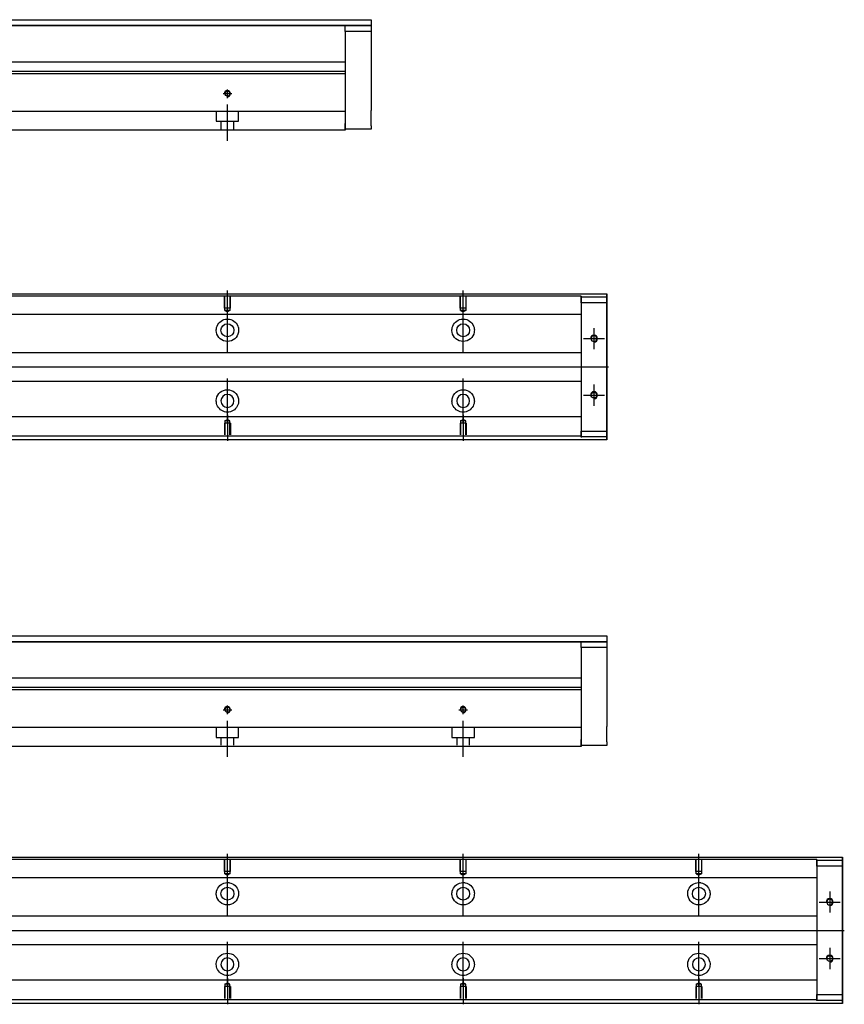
# Model space of a CAD drawing. Header units: millimetres. Extents: x -261 to 3135, y -1525 to 860.
# Tile 9 of 15: x 137 to 487, y -1126 to -708. Entities that reach past the tile are written whole.
import ezdxf
from ezdxf.lldxf.tags import DXFTag

# ---------------------------------------------------------------- set-up
doc = ezdxf.new("R2010")
doc.units = ezdxf.units.MM
doc.layers.get('0').update_dxf_attribs({"linetype": 'CONTINUOUS'})
tags = doc.linetypes.add('DASHED', pattern=[25.72, 12.86, -12.86]).pattern_tags.tags
tags[6:7] = [DXFTag(74, 4), DXFTag(75, 0), DXFTag(340, '0'), DXFTag(46, 0.0), DXFTag(50, 0.0), DXFTag(44, 0.0), DXFTag(45, 0.0)]
tags[4:5] = [DXFTag(74, 4), DXFTag(75, 0), DXFTag(340, '0'), DXFTag(46, 0.0), DXFTag(50, 0.0), DXFTag(44, 0.0), DXFTag(45, 0.0)]

msp = doc.modelspace()

# ---------------------------------------------------------------- linework, layer by layer
at = {"linetype": 'Continuous'}
for p, q in [((94.52, -708.32), (286.47, -708.32)), ((286.47, -708.32), (286.47, -710.82)), ((286.47, -710.82), (94.52, -710.82)), ((94.52, -710.82), (286.47, -710.82)), ((275.47, -710.82), (286.47, -710.82)), ((275.47, -713.32), (275.47, -710.82)), ((286.47, -713.32), (275.47, -713.32)), ((275.47, -713.32), (275.47, -752.32)), ((286.47, -710.82), (286.47, -713.32)), ((286.47, -710.82), (286.47, -710.82)), ((286.47, -713.32), (286.47, -731.32)), ((275.47, -726.32), (106.02, -726.32)), ((275.47, -731.27), (79.33, -731.27)), ((275.47, -730.27), (79.58, -730.27)), ((275.47, -731.27), (275.47, -745.97)), ((286.47, -737.82), (286.47, -746.82)), ((275.47, -745.97), (275.47, -746.47)), ((275.47, -746.47), (275.47, -753.27)), ((275.47, -754.82), (275.47, -752.32)), ((275.47, -755.27), (73.17, -755.27)), ((275.47, -753.27), (275.47, -755.27)), ((286.47, -754.82), (275.47, -754.82)), ((286.47, -753.32), (286.47, -754.82)), ((87.71, -824.71), (386.47, -824.71)), ((386.47, -825.21), (386.47, -824.71)), ((386.47, -824.71), (386.47, -824.71)), ((386.47, -824.71), (386.47, -825.71)), ((386.47, -829.27), (386.47, -825.21)), ((386.47, -825.71), (386.47, -885.71)), ((386.47, -825.96), (386.47, -828.46)), ((386.47, -825.96), (386.47, -825.96)), ((386.47, -825.96), (386.47, -825.96)), ((386.47, -825.96), (386.47, -829.78)), ((386.47, -829.78), (386.47, -825.96)), ((386.47, -825.96), (386.47, -829.78)), ((386.47, -828.46), (386.47, -826.96)), ((386.47, -829.78), (386.47, -826.96)), ((386.47, -828.46), (386.47, -882.96)), ((386.47, -882.96), (386.47, -828.46)), ((386.47, -829.27), (386.47, -829.27)), ((386.47, -839.27), (386.47, -829.27)), ((386.47, -839.27), (386.47, -839.27)), ((386.47, -847.27), (386.47, -839.27)), ((386.47, -847.27), (386.47, -847.27)), ((386.47, -863.27), (386.47, -847.27)), ((386.47, -863.27), (386.47, -863.27)), ((386.47, -871.27), (386.47, -863.27)), ((386.47, -871.27), (386.47, -871.27)), ((386.47, -881.27), (386.47, -871.27)), ((386.47, -881.27), (386.47, -881.27)), ((386.47, -886.21), (386.47, -881.27)), ((386.47, -881.65), (386.47, -885.46)), ((386.47, -884.46), (386.47, -881.65)), ((386.47, -881.65), (386.47, -885.46)), ((386.47, -885.46), (386.47, -881.65)), ((386.47, -884.46), (386.47, -882.96)), ((386.47, -882.96), (386.47, -885.46)), ((386.47, -885.46), (386.47, -885.46)), ((386.47, -885.46), (386.47, -885.46)), ((386.47, -885.71), (386.47, -886.71)), ((386.47, -886.71), (71.82, -886.71)), ((386.47, -886.71), (386.47, -886.21)), ((386.47, -886.71), (386.47, -886.71)), ((94.52, -969.86), (386.47, -969.86)), ((386.47, -972.36), (94.52, -972.36)), ((94.52, -972.36), (386.47, -972.36)), ((375.47, -972.36), (386.47, -972.36)), ((375.47, -974.86), (375.47, -972.36)), ((386.47, -969.86), (386.47, -972.36)), ((386.47, -972.36), (386.47, -974.86)), ((386.47, -972.36), (386.47, -972.36)), ((386.47, -974.86), (375.47, -974.86)), ((375.47, -974.86), (375.47, -1013.86)), ((386.47, -974.86), (386.47, -992.86)), ((375.47, -987.86), (106.02, -987.86)), ((375.47, -992.81), (79.33, -992.81)), ((375.47, -991.81), (79.58, -991.81)), ((375.47, -992.81), (375.47, -1007.51)), ((386.47, -999.36), (386.47, -1008.36)), ((375.47, -1007.51), (375.47, -1008.01)), ((375.47, -1008.01), (375.47, -1014.81)), ((375.47, -1016.36), (375.47, -1013.86)), ((375.47, -1014.81), (375.47, -1016.81)), ((386.47, -1014.86), (386.47, -1016.36)), ((375.47, -1016.81), (73.17, -1016.81)), ((386.47, -1016.36), (375.47, -1016.36)), ((87.71, -1063.89), (486.47, -1063.89)), ((486.47, -1064.38), (486.47, -1063.89)), ((486.47, -1063.89), (486.47, -1063.89)), ((486.47, -1063.89), (486.47, -1064.89)), ((486.47, -1068.45), (486.47, -1064.38)), ((486.47, -1064.89), (486.47, -1124.89)), ((486.47, -1065.14), (486.47, -1067.64)), ((486.47, -1065.14), (486.47, -1065.14)), ((486.47, -1065.14), (486.47, -1065.14)), ((486.47, -1065.14), (486.47, -1068.95)), ((486.47, -1068.95), (486.47, -1065.14)), ((486.47, -1065.14), (486.47, -1068.95)), ((486.47, -1067.64), (486.47, -1066.14)), ((486.47, -1068.95), (486.47, -1066.14)), ((486.47, -1067.64), (486.47, -1122.14)), ((486.47, -1122.14), (486.47, -1067.64)), ((486.47, -1068.45), (486.47, -1068.45)), ((486.47, -1078.45), (486.47, -1068.45)), ((486.47, -1078.45), (486.47, -1078.45)), ((486.47, -1086.45), (486.47, -1078.45)), ((486.47, -1086.45), (486.47, -1086.45)), ((486.47, -1102.45), (486.47, -1086.45)), ((486.47, -1102.45), (486.47, -1102.45)), ((486.47, -1110.45), (486.47, -1102.45)), ((486.47, -1110.45), (486.47, -1110.45)), ((486.47, -1120.45), (486.47, -1110.45)), ((486.47, -1120.45), (486.47, -1120.45)), ((486.47, -1125.39), (486.47, -1120.45)), ((486.47, -1120.82), (486.47, -1124.64)), ((486.47, -1123.64), (486.47, -1120.82)), ((486.47, -1120.82), (486.47, -1124.64)), ((486.47, -1124.64), (486.47, -1120.82)), ((486.47, -1123.64), (486.47, -1122.14)), ((486.47, -1122.14), (486.47, -1124.64)), ((486.47, -1125.89), (71.82, -1125.89)), ((486.47, -1124.64), (486.47, -1124.64)), ((486.47, -1124.64), (486.47, -1124.64)), ((486.47, -1124.89), (486.47, -1125.89)), ((486.47, -1125.89), (486.47, -1125.39)), ((486.47, -1125.89), (486.47, -1125.89))]:
    msp.add_line(p, q, dxfattribs=at)
at = {"linetype": 'DASHED'}
for p, q in [((275.47, -730.27), (275.47, -731.27)), ((375.47, -833.49), (375.47, -834.49)), ((375.47, -834.49), (375.47, -836.03)), ((375.47, -836.03), (375.47, -839.59)), ((375.47, -839.59), (375.47, -841.51)), ((375.47, -841.51), (375.47, -845.21)), ((375.47, -866.21), (375.47, -869.82)), ((375.47, -869.82), (375.47, -871.73)), ((375.47, -871.73), (375.47, -875.3)), ((375.47, -875.3), (375.47, -876.84)), ((375.47, -991.81), (375.47, -992.81)), ((475.47, -1072.66), (475.47, -1073.66)), ((475.47, -1073.66), (475.47, -1075.21)), ((475.47, -1075.21), (475.47, -1078.77)), ((475.47, -1078.77), (475.47, -1080.68)), ((475.47, -1080.68), (475.47, -1084.39)), ((475.47, -1105.39), (475.47, -1108.99)), ((475.47, -1108.99), (475.47, -1110.91)), ((475.47, -1110.91), (475.47, -1114.47)), ((475.47, -1114.47), (475.47, -1116.01))]:
    msp.add_line(p, q, dxfattribs=at)
at = {"ltscale": 0.5}
for p, q in [((223.67, -739.72), (227.27, -739.72)), ((225.47, -741.59), (225.47, -737.92)), ((225.47, -759.72), (225.47, -744.36)), ((223.67, -1001.26), (227.27, -1001.26)), ((225.47, -1003.13), (225.47, -999.46)), ((323.67, -1001.26), (327.27, -1001.26)), ((325.47, -1003.13), (325.47, -999.46)), ((225.47, -1021.26), (225.47, -1005.9)), ((325.47, -1021.26), (325.47, -1005.9))]:
    msp.add_line(p, q, dxfattribs=at)
at = {"linetype": 'DASHED', "ltscale": 0.3}
for p, q in [((275.47, -747.27), (-24.53, -747.27)), ((220.72, -747.27), (220.72, -751.42)), ((230.22, -751.42), (230.22, -747.27)), ((220.72, -751.42), (230.22, -751.42)), ((222.72, -751.42), (222.72, -754.72)), ((228.22, -754.72), (228.22, -751.42)), ((375.47, -825.66), (87.47, -825.66)), ((375.47, -825.66), (375.47, -825.96)), ((375.47, -825.96), (375.47, -826.16)), ((375.47, -825.96), (375.47, -828.46)), ((375.47, -828.46), (375.47, -825.96)), ((375.47, -825.96), (386.47, -825.96)), ((375.47, -826.16), (375.47, -827.16)), ((375.47, -827.16), (375.47, -833.49)), ((386.47, -828.46), (375.47, -828.46)), ((375.47, -828.46), (375.47, -882.96)), ((375.47, -833.49), (-24.53, -833.49)), ((375.47, -849.71), (-21.23, -849.71)), ((-21.23, -861.71), (375.47, -861.71)), ((375.47, -876.84), (-24.53, -876.84)), ((375.47, -876.84), (375.47, -877.84)), ((375.47, -877.84), (375.47, -884.16)), ((375.47, -885.16), (-24.53, -885.16)), ((375.47, -882.96), (386.47, -882.96)), ((375.47, -882.96), (375.47, -885.46)), ((375.47, -885.46), (375.47, -882.96)), ((375.47, -884.16), (375.47, -885.16)), ((375.47, -885.16), (375.47, -885.46)), ((375.47, -885.46), (375.47, -885.66)), ((386.47, -885.46), (375.47, -885.46)), ((375.47, -1008.81), (-24.53, -1008.81)), ((220.72, -1008.81), (220.72, -1012.96)), ((230.22, -1012.96), (230.22, -1008.81)), ((320.72, -1008.81), (320.72, -1012.96)), ((330.22, -1012.96), (330.22, -1008.81)), ((220.72, -1012.96), (230.22, -1012.96)), ((222.72, -1012.96), (222.72, -1016.26)), ((228.22, -1016.26), (228.22, -1012.96)), ((320.72, -1012.96), (330.22, -1012.96)), ((322.72, -1012.96), (322.72, -1016.26)), ((328.22, -1016.26), (328.22, -1012.96)), ((475.47, -1064.84), (87.47, -1064.84)), ((475.47, -1064.84), (475.47, -1065.14)), ((475.47, -1065.14), (475.47, -1065.34)), ((475.47, -1065.14), (475.47, -1067.64)), ((475.47, -1067.64), (475.47, -1065.14)), ((475.47, -1065.14), (486.47, -1065.14)), ((475.47, -1065.34), (475.47, -1066.34)), ((475.47, -1066.34), (475.47, -1072.66)), ((486.47, -1067.64), (475.47, -1067.64)), ((475.47, -1067.64), (475.47, -1122.14)), ((475.47, -1072.66), (-24.53, -1072.66)), ((475.47, -1088.89), (-21.23, -1088.89)), ((-21.23, -1100.89), (475.47, -1100.89)), ((475.47, -1116.01), (-24.53, -1116.01)), ((475.47, -1116.01), (475.47, -1117.01)), ((475.47, -1117.01), (475.47, -1123.34)), ((475.47, -1122.14), (486.47, -1122.14)), ((475.47, -1122.14), (475.47, -1124.64)), ((475.47, -1124.64), (475.47, -1122.14)), ((475.47, -1123.34), (475.47, -1124.34)), ((475.47, -1124.34), (-24.53, -1124.34)), ((475.47, -1124.34), (475.47, -1124.64)), ((475.47, -1124.64), (475.47, -1124.84)), ((486.47, -1124.64), (475.47, -1124.64))]:
    msp.add_line(p, q, dxfattribs=at)
at = {"color": 0}
for p, q in [((225.47, -834.33), (225.47, -823.21)), ((325.47, -834.33), (325.47, -823.21)), ((225.47, -849.69), (225.47, -830.64)), ((325.47, -849.69), (325.47, -830.64)), ((225.47, -879.69), (225.47, -860.64)), ((325.47, -879.69), (325.47, -860.64)), ((225.47, -875.99), (225.47, -887.11)), ((325.47, -875.99), (325.47, -887.11)), ((225.47, -1073.5), (225.47, -1062.38)), ((325.47, -1073.5), (325.47, -1062.38)), ((425.47, -1073.5), (425.47, -1062.38)), ((225.47, -1088.86), (225.47, -1069.81)), ((325.47, -1088.86), (325.47, -1069.81)), ((425.47, -1088.86), (425.47, -1069.81)), ((225.47, -1118.86), (225.47, -1099.81)), ((325.47, -1118.86), (325.47, -1099.81)), ((425.47, -1118.86), (425.47, -1099.81)), ((225.47, -1115.17), (225.47, -1126.29)), ((325.47, -1115.17), (325.47, -1126.29)), ((425.47, -1115.17), (425.47, -1126.29))]:
    msp.add_line(p, q, dxfattribs=at)
at = {"color": 0, "linetype": 'DASHED', "ltscale": 0.1}
for p, q in [((224.17, -830.71), (224.17, -825.71)), ((224.39, -831.71), (224.39, -825.71)), ((226.54, -825.71), (226.54, -831.71)), ((226.77, -830.71), (226.77, -825.71)), ((324.17, -830.71), (324.17, -825.71)), ((324.39, -831.71), (324.39, -825.71)), ((326.54, -825.71), (326.54, -831.71)), ((326.77, -830.71), (326.77, -825.71)), ((226.77, -830.71), (224.17, -830.71)), ((226.54, -831.71), (224.39, -831.71)), ((224.39, -831.71), (225.47, -832.33)), ((226.54, -831.71), (225.47, -832.33)), ((326.77, -830.71), (324.17, -830.71)), ((326.54, -831.71), (324.39, -831.71)), ((324.39, -831.71), (325.47, -832.33)), ((326.54, -831.71), (325.47, -832.33)), ((224.17, -1069.88), (224.17, -1064.88)), ((224.39, -1070.88), (224.39, -1064.88)), ((226.54, -1064.88), (226.54, -1070.88)), ((226.77, -1069.88), (226.77, -1064.88)), ((324.17, -1069.88), (324.17, -1064.88)), ((324.39, -1070.88), (324.39, -1064.88)), ((326.54, -1064.88), (326.54, -1070.88)), ((326.77, -1069.88), (326.77, -1064.88)), ((424.17, -1069.88), (424.17, -1064.88)), ((424.39, -1070.88), (424.39, -1064.88)), ((426.54, -1064.88), (426.54, -1070.88)), ((426.77, -1069.88), (426.77, -1064.88)), ((226.77, -1069.88), (224.17, -1069.88)), ((326.77, -1069.88), (324.17, -1069.88)), ((426.77, -1069.88), (424.17, -1069.88)), ((226.54, -1070.88), (224.39, -1070.88)), ((224.39, -1070.88), (225.47, -1071.5)), ((226.54, -1070.88), (225.47, -1071.5)), ((326.54, -1070.88), (324.39, -1070.88)), ((324.39, -1070.88), (325.47, -1071.5)), ((326.54, -1070.88), (325.47, -1071.5)), ((426.54, -1070.88), (424.39, -1070.88)), ((424.39, -1070.88), (425.47, -1071.5)), ((426.54, -1070.88), (425.47, -1071.5))]:
    msp.add_line(p, q, dxfattribs=at)
for p, q in [((380.97, -839.21), (380.97, -848.21)), ((376.47, -843.71), (385.47, -843.71)), ((79.77, -855.71), (387.17, -855.71)), ((380.97, -863.21), (380.97, -872.21)), ((376.47, -867.71), (385.47, -867.71)), ((480.97, -1078.38), (480.97, -1087.38)), ((476.47, -1082.88), (485.47, -1082.88)), ((79.77, -1094.89), (487.17, -1094.89)), ((480.97, -1102.38), (480.97, -1111.38)), ((476.47, -1106.88), (485.47, -1106.88))]:
    msp.add_line(p, q)
at = {"color": 0, "linetype": 'DASHED', "ltscale": 0.3}
for p, q in [((226.77, -879.61), (224.17, -879.61)), ((224.17, -879.61), (224.17, -884.61)), ((224.39, -878.61), (225.47, -877.99)), ((224.39, -878.61), (224.39, -884.61)), ((226.54, -878.61), (224.39, -878.61)), ((226.54, -878.61), (225.47, -877.99)), ((226.54, -884.61), (226.54, -878.61)), ((226.77, -879.61), (226.77, -884.61)), ((326.77, -879.61), (324.17, -879.61)), ((324.17, -879.61), (324.17, -884.61)), ((324.39, -878.61), (325.47, -877.99)), ((324.39, -878.61), (324.39, -884.61)), ((326.54, -878.61), (324.39, -878.61)), ((326.54, -878.61), (325.47, -877.99)), ((326.54, -884.61), (326.54, -878.61)), ((326.77, -879.61), (326.77, -884.61)), ((226.77, -1118.79), (224.17, -1118.79)), ((224.17, -1118.79), (224.17, -1123.79)), ((224.39, -1117.79), (225.47, -1117.17)), ((224.39, -1117.79), (224.39, -1123.79)), ((226.54, -1117.79), (224.39, -1117.79)), ((226.54, -1117.79), (225.47, -1117.17)), ((226.54, -1123.79), (226.54, -1117.79)), ((226.77, -1118.79), (226.77, -1123.79)), ((326.77, -1118.79), (324.17, -1118.79)), ((324.17, -1118.79), (324.17, -1123.79)), ((324.39, -1117.79), (325.47, -1117.17)), ((324.39, -1117.79), (324.39, -1123.79)), ((326.54, -1117.79), (324.39, -1117.79)), ((326.54, -1117.79), (325.47, -1117.17)), ((326.54, -1123.79), (326.54, -1117.79)), ((326.77, -1118.79), (326.77, -1123.79)), ((426.77, -1118.79), (424.17, -1118.79)), ((424.17, -1118.79), (424.17, -1123.79)), ((424.39, -1117.79), (425.47, -1117.17)), ((424.39, -1117.79), (424.39, -1123.79)), ((426.54, -1117.79), (424.39, -1117.79)), ((426.54, -1117.79), (425.47, -1117.17)), ((426.54, -1123.79), (426.54, -1117.79)), ((426.77, -1118.79), (426.77, -1123.79))]:
    msp.add_line(p, q, dxfattribs=at)
at = {"linetype": 'Continuous'}
for centre, radius in [((225.47, -739.72), 1.07), ((380.97, -867.71), 1.23), ((225.47, -1001.26), 1.07), ((325.47, -1001.26), 1.07), ((480.97, -1106.88), 1.23)]:
    msp.add_circle(centre, radius, dxfattribs=at)
at = {"color": 0, "linetype": 'Continuous'}
for centre in [(225.47, -840.16), (325.47, -840.16), (225.47, -1079.33), (325.47, -1079.33), (425.47, -1079.33)]:
    msp.add_circle(centre, 2.75, dxfattribs=at)
at = {"linetype": 'Continuous', "extrusion": (0, 0, -1)}
for centre in [(-380.97, -843.71), (-480.97, -1082.88)]:
    msp.add_circle(centre, 1.23, dxfattribs=at)
at = {"color": 0, "linetype": 'Continuous', "extrusion": (0, 0, -1)}
for centre in [(-225.47, -870.16), (-325.47, -870.16), (-225.47, -1109.33), (-325.47, -1109.33), (-425.47, -1109.33)]:
    msp.add_circle(centre, 2.75, dxfattribs=at)
for centre, radius in [((225.47, -739.72), 1.3), ((380.97, -843.71), 1.5), ((380.97, -867.71), 1.5), ((225.47, -1001.26), 1.3), ((325.47, -1001.26), 1.3), ((480.97, -1082.88), 1.5), ((480.97, -1106.88), 1.5)]:
    msp.add_arc(centre, radius, 270, 180)
for centre, start, end in [((-225.47, -840.16), 13.6191, 80.1049), ((-225.47, -840.16), 99.8951, 166.3809), ((-325.47, -840.16), 13.6191, 80.1049), ((-325.47, -840.16), 99.8951, 166.3809), ((-225.47, -840.16), 189.6765, 350.3235), ((-325.47, -840.16), 189.6765, 350.3235), ((-225.47, -870.16), 10.8558, 169.1442), ((-325.47, -870.16), 10.8558, 169.1442), ((-225.47, -870.16), 285.2319, 347.572), ((-225.47, -870.16), 192.428, 254.7681), ((-325.47, -870.16), 285.2319, 347.572), ((-325.47, -870.16), 192.428, 254.7681), ((-225.47, -1079.33), 13.6191, 80.1049), ((-225.47, -1079.33), 99.8951, 166.3809), ((-325.47, -1079.33), 13.6191, 80.1049), ((-325.47, -1079.33), 99.8951, 166.3809), ((-425.47, -1079.33), 13.6191, 80.1049), ((-425.47, -1079.33), 99.8951, 166.3809), ((-225.47, -1079.33), 189.6765, 350.3235), ((-325.47, -1079.33), 189.6765, 350.3235), ((-425.47, -1079.33), 189.6765, 350.3235), ((-225.47, -1109.33), 10.8558, 169.1442), ((-325.47, -1109.33), 10.8558, 169.1442), ((-425.47, -1109.33), 10.8558, 169.1442), ((-225.47, -1109.33), 285.2319, 347.572), ((-225.47, -1109.33), 192.428, 254.7681), ((-325.47, -1109.33), 285.2319, 347.572), ((-325.47, -1109.33), 192.428, 254.7681), ((-425.47, -1109.33), 285.2319, 347.572), ((-425.47, -1109.33), 192.428, 254.7681)]:
    msp.add_arc(centre, 4.75, start, end, dxfattribs=at)
at = {"linetype": 'Continuous'}
for points, knots in [([(286.47, -731.32), (286.47, -731.32), (286.47, -731.33), (286.47, -731.39), (286.47, -731.44), (286.47, -731.56), (286.47, -731.63), (286.47, -731.8), (286.47, -731.9), (286.47, -732.12), (286.47, -732.25), (286.47, -732.51), (286.47, -732.66), (286.47, -732.96), (286.47, -733.12), (286.47, -733.45), (286.47, -733.62), (286.47, -733.97), (286.47, -734.15), (286.47, -734.51), (286.47, -734.69), (286.47, -735.05), (286.47, -735.23), (286.47, -735.57), (286.47, -735.74), (286.47, -736.07), (286.47, -736.23), (286.47, -736.53), (286.47, -736.67), (286.47, -736.93), (286.47, -737.05), (286.47, -737.27), (286.47, -737.37), (286.47, -737.53), (286.47, -737.6), (286.47, -737.71), (286.47, -737.75), (286.47, -737.81), (286.47, -737.82), (286.47, -737.82)], [0, 0, 0, 0, 0.052926, 0.052926, 0.105852, 0.105852, 0.158778, 0.158778, 0.211704, 0.211704, 0.26463, 0.26463, 0.317556, 0.317556, 0.370482, 0.370482, 0.423408, 0.423408, 0.476333, 0.476333, 0.529259, 0.529259, 0.582185, 0.582185, 0.635111, 0.635111, 0.688037, 0.688037, 0.740963, 0.740963, 0.793889, 0.793889, 0.846815, 0.846815, 0.899741, 0.899741, 0.949242, 0.949242, 1, 1, 1, 1]), ([(286.47, -753.32), (286.47, -753.32), (286.47, -753.3), (286.47, -753.24), (286.47, -753.2), (286.47, -753.08), (286.47, -753.01), (286.47, -752.84), (286.47, -752.74), (286.47, -752.52), (286.47, -752.39), (286.47, -752.13), (286.47, -751.98), (286.47, -751.68), (286.47, -751.52), (286.47, -751.19), (286.47, -751.02), (286.47, -750.67), (286.47, -750.49), (286.47, -750.13), (286.47, -749.95), (286.47, -749.59), (286.47, -749.41), (286.47, -749.07), (286.47, -748.9), (286.47, -748.57), (286.47, -748.41), (286.47, -748.11), (286.47, -747.97), (286.47, -747.71), (286.47, -747.59), (286.47, -747.37), (286.47, -747.27), (286.47, -747.11), (286.47, -747.04), (286.47, -746.93), (286.47, -746.89), (286.47, -746.83), (286.47, -746.82), (286.47, -746.82)], [0, 0, 0, 0, 0.052926, 0.052926, 0.105852, 0.105852, 0.158778, 0.158778, 0.211704, 0.211704, 0.26463, 0.26463, 0.317556, 0.317556, 0.370482, 0.370482, 0.423408, 0.423408, 0.476333, 0.476333, 0.529259, 0.529259, 0.582185, 0.582185, 0.635111, 0.635111, 0.688037, 0.688037, 0.740963, 0.740963, 0.793889, 0.793889, 0.846815, 0.846815, 0.899741, 0.899741, 0.949242, 0.949242, 1, 1, 1, 1]), ([(386.47, -829.78), (386.47, -829.96), (386.47, -830.14), (386.47, -830.49), (386.47, -830.67), (386.47, -831.01), (386.47, -831.17), (386.47, -831.49), (386.47, -831.64), (386.47, -831.92), (386.47, -832.06), (386.47, -832.3), (386.47, -832.41), (386.47, -832.6), (386.47, -832.69), (386.47, -832.83), (386.47, -832.89), (386.47, -832.98), (386.47, -833), (386.47, -833.03), (386.47, -833.03), (386.47, -833), (386.47, -832.96), (386.47, -832.87), (386.47, -832.81), (386.47, -832.66), (386.47, -832.58), (386.47, -832.38), (386.47, -832.26), (386.47, -832.01), (386.47, -831.88), (386.47, -831.59), (386.47, -831.44), (386.47, -831.12), (386.47, -830.95), (386.47, -830.78), (386.47, -830.46), (386.47, -830.12), (386.47, -829.78)], [0, 0, 0, 0, 0.052893, 0.052893, 0.105785, 0.105785, 0.158678, 0.158678, 0.211571, 0.211571, 0.264464, 0.264464, 0.317356, 0.317356, 0.370249, 0.370249, 0.423142, 0.423142, 0.476034, 0.476034, 0.528927, 0.528927, 0.58182, 0.58182, 0.634712, 0.634712, 0.687605, 0.687605, 0.740498, 0.740498, 0.793391, 0.793391, 0.846283, 0.846283, 0.899176, 0.899176, 0.899176, 1, 1, 1, 1]), ([(386.47, -829.78), (386.47, -829.96), (386.47, -830.14), (386.47, -830.49), (386.47, -830.67), (386.47, -831.01), (386.47, -831.17), (386.47, -831.49), (386.47, -831.64), (386.47, -831.92), (386.47, -832.06), (386.47, -832.3), (386.47, -832.41), (386.47, -832.6), (386.47, -832.69), (386.47, -832.83), (386.47, -832.89), (386.47, -832.98), (386.47, -833), (386.47, -833.03), (386.47, -833.03), (386.47, -833), (386.47, -832.96), (386.47, -832.87), (386.47, -832.81), (386.47, -832.66), (386.47, -832.58), (386.47, -832.38), (386.47, -832.26), (386.47, -832.01), (386.47, -831.88), (386.47, -831.59), (386.47, -831.44), (386.47, -831.12), (386.47, -830.95), (386.47, -830.78), (386.47, -830.46), (386.47, -830.12), (386.47, -829.78)], [0, 0, 0, 0, 0.052893, 0.052893, 0.105785, 0.105785, 0.158678, 0.158678, 0.211571, 0.211571, 0.264464, 0.264464, 0.317356, 0.317356, 0.370249, 0.370249, 0.423142, 0.423142, 0.476034, 0.476034, 0.528927, 0.528927, 0.58182, 0.58182, 0.634712, 0.634712, 0.687605, 0.687605, 0.740498, 0.740498, 0.793391, 0.793391, 0.846283, 0.846283, 0.899176, 0.899176, 0.899176, 1, 1, 1, 1]), ([(386.47, -881.65), (386.47, -881.47), (386.47, -881.29), (386.47, -880.93), (386.47, -880.76), (386.47, -880.42), (386.47, -880.25), (386.47, -879.94), (386.47, -879.78), (386.47, -879.5), (386.47, -879.37), (386.47, -879.13), (386.47, -879.02), (386.47, -878.82), (386.47, -878.74), (386.47, -878.59), (386.47, -878.54), (386.47, -878.45), (386.47, -878.42), (386.47, -878.39), (386.47, -878.4), (386.47, -878.43), (386.47, -878.46), (386.47, -878.55), (386.47, -878.61), (386.47, -878.76), (386.47, -878.85), (386.47, -879.05), (386.47, -879.16), (386.47, -879.41), (386.47, -879.54), (386.47, -879.83), (386.47, -879.98), (386.47, -880.3), (386.47, -880.47), (386.47, -880.8), (386.47, -880.97), (386.47, -881.3), (386.47, -881.48), (386.47, -881.65)], [0, 0, 0, 0, 0.052926, 0.052926, 0.105852, 0.105852, 0.158778, 0.158778, 0.211704, 0.211704, 0.26463, 0.26463, 0.317556, 0.317556, 0.370482, 0.370482, 0.423408, 0.423408, 0.476333, 0.476333, 0.529259, 0.529259, 0.582185, 0.582185, 0.635111, 0.635111, 0.688037, 0.688037, 0.740963, 0.740963, 0.793889, 0.793889, 0.846815, 0.846815, 0.899741, 0.899741, 0.949242, 0.949242, 1, 1, 1, 1]), ([(386.47, -878.4), (386.47, -878.4), (386.47, -878.4), (386.47, -878.43), (386.47, -878.46), (386.47, -878.55), (386.47, -878.61), (386.47, -878.76), (386.47, -878.85), (386.47, -879.05), (386.47, -879.16), (386.47, -879.41), (386.47, -879.54), (386.47, -879.83), (386.47, -879.98), (386.47, -880.3), (386.47, -880.47), (386.47, -880.8), (386.47, -880.97), (386.47, -881.3), (386.47, -881.48), (386.47, -881.65)], [0, 0, 0, 0, 0.058411, 0.058411, 0.164275, 0.164275, 0.270139, 0.270139, 0.376003, 0.376003, 0.481867, 0.481867, 0.587731, 0.587731, 0.693595, 0.693595, 0.799459, 0.799459, 0.898473, 0.898473, 1, 1, 1, 1]), ([(386.47, -881.65), (386.47, -881.47), (386.47, -881.29), (386.47, -880.93), (386.47, -880.76), (386.47, -880.42), (386.47, -880.25), (386.47, -879.94), (386.47, -879.78), (386.47, -879.5), (386.47, -879.37), (386.47, -879.13), (386.47, -879.02), (386.47, -878.82), (386.47, -878.74), (386.47, -878.59), (386.47, -878.54), (386.47, -878.45), (386.47, -878.42), (386.47, -878.41)], [0, 0, 0, 0, 0.111112, 0.111112, 0.222224, 0.222224, 0.333337, 0.333337, 0.444449, 0.444449, 0.555561, 0.555561, 0.666673, 0.666673, 0.777785, 0.777785, 0.888898, 0.888898, 1, 1, 1, 1]), ([(386.47, -992.86), (386.47, -992.86), (386.47, -992.88), (386.47, -992.94), (386.47, -992.98), (386.47, -993.1), (386.47, -993.17), (386.47, -993.34), (386.47, -993.44), (386.47, -993.67), (386.47, -993.79), (386.47, -994.05), (386.47, -994.2), (386.47, -994.5), (386.47, -994.66), (386.47, -994.99), (386.47, -995.16), (386.47, -995.51), (386.47, -995.69), (386.47, -996.05), (386.47, -996.23), (386.47, -996.59), (386.47, -996.77), (386.47, -997.12), (386.47, -997.29), (386.47, -997.61), (386.47, -997.77), (386.47, -998.07), (386.47, -998.21), (386.47, -998.47), (386.47, -998.6), (386.47, -998.81), (386.47, -998.91), (386.47, -999.08), (386.47, -999.15), (386.47, -999.25), (386.47, -999.29), (386.47, -999.35), (386.47, -999.36), (386.47, -999.36)], [0, 0, 0, 0, 0.052926, 0.052926, 0.105852, 0.105852, 0.158778, 0.158778, 0.211704, 0.211704, 0.26463, 0.26463, 0.317556, 0.317556, 0.370482, 0.370482, 0.423408, 0.423408, 0.476333, 0.476333, 0.529259, 0.529259, 0.582185, 0.582185, 0.635111, 0.635111, 0.688037, 0.688037, 0.740963, 0.740963, 0.793889, 0.793889, 0.846815, 0.846815, 0.899741, 0.899741, 0.949242, 0.949242, 1, 1, 1, 1]), ([(386.47, -1014.86), (386.47, -1014.86), (386.47, -1014.85), (386.47, -1014.79), (386.47, -1014.74), (386.47, -1014.63), (386.47, -1014.55), (386.47, -1014.38), (386.47, -1014.28), (386.47, -1014.06), (386.47, -1013.94), (386.47, -1013.67), (386.47, -1013.53), (386.47, -1013.22), (386.47, -1013.06), (386.47, -1012.73), (386.47, -1012.56), (386.47, -1012.21), (386.47, -1012.03), (386.47, -1011.67), (386.47, -1011.49), (386.47, -1011.13), (386.47, -1010.96), (386.47, -1010.61), (386.47, -1010.44), (386.47, -1010.11), (386.47, -1009.95), (386.47, -1009.65), (386.47, -1009.51), (386.47, -1009.25), (386.47, -1009.13), (386.47, -1008.91), (386.47, -1008.81), (386.47, -1008.65), (386.47, -1008.58), (386.47, -1008.47), (386.47, -1008.43), (386.47, -1008.38), (386.47, -1008.36), (386.47, -1008.36)], [0, 0, 0, 0, 0.052926, 0.052926, 0.105852, 0.105852, 0.158778, 0.158778, 0.211704, 0.211704, 0.26463, 0.26463, 0.317556, 0.317556, 0.370482, 0.370482, 0.423408, 0.423408, 0.476333, 0.476333, 0.529259, 0.529259, 0.582185, 0.582185, 0.635111, 0.635111, 0.688037, 0.688037, 0.740963, 0.740963, 0.793889, 0.793889, 0.846815, 0.846815, 0.899741, 0.899741, 0.949242, 0.949242, 1, 1, 1, 1]), ([(486.47, -1068.95), (486.47, -1069.13), (486.47, -1069.31), (486.47, -1069.66), (486.47, -1069.84), (486.47, -1070.18), (486.47, -1070.35), (486.47, -1070.66), (486.47, -1070.81), (486.47, -1071.1), (486.47, -1071.23), (486.47, -1071.47), (486.47, -1071.58), (486.47, -1071.78), (486.47, -1071.86), (486.47, -1072), (486.47, -1072.06), (486.47, -1072.15), (486.47, -1072.18), (486.47, -1072.2), (486.47, -1072.2), (486.47, -1072.17), (486.47, -1072.14), (486.47, -1072.05), (486.47, -1071.98), (486.47, -1071.84), (486.47, -1071.75), (486.47, -1071.55), (486.47, -1071.43), (486.47, -1071.19), (486.47, -1071.05), (486.47, -1070.77), (486.47, -1070.61), (486.47, -1070.29), (486.47, -1070.13), (486.47, -1069.96), (486.47, -1069.63), (486.47, -1069.29), (486.47, -1068.95)], [0, 0, 0, 0, 0.052893, 0.052893, 0.105785, 0.105785, 0.158678, 0.158678, 0.211571, 0.211571, 0.264464, 0.264464, 0.317356, 0.317356, 0.370249, 0.370249, 0.423142, 0.423142, 0.476034, 0.476034, 0.528927, 0.528927, 0.58182, 0.58182, 0.634712, 0.634712, 0.687605, 0.687605, 0.740498, 0.740498, 0.793391, 0.793391, 0.846283, 0.846283, 0.899176, 0.899176, 0.899176, 1, 1, 1, 1]), ([(486.47, -1068.95), (486.47, -1069.13), (486.47, -1069.31), (486.47, -1069.66), (486.47, -1069.84), (486.47, -1070.18), (486.47, -1070.35), (486.47, -1070.66), (486.47, -1070.81), (486.47, -1071.1), (486.47, -1071.23), (486.47, -1071.47), (486.47, -1071.58), (486.47, -1071.78), (486.47, -1071.86), (486.47, -1072), (486.47, -1072.06), (486.47, -1072.15), (486.47, -1072.18), (486.47, -1072.2), (486.47, -1072.2), (486.47, -1072.17), (486.47, -1072.14), (486.47, -1072.05), (486.47, -1071.98), (486.47, -1071.84), (486.47, -1071.75), (486.47, -1071.55), (486.47, -1071.43), (486.47, -1071.19), (486.47, -1071.05), (486.47, -1070.77), (486.47, -1070.61), (486.47, -1070.29), (486.47, -1070.13), (486.47, -1069.96), (486.47, -1069.63), (486.47, -1069.29), (486.47, -1068.95)], [0, 0, 0, 0, 0.052893, 0.052893, 0.105785, 0.105785, 0.158678, 0.158678, 0.211571, 0.211571, 0.264464, 0.264464, 0.317356, 0.317356, 0.370249, 0.370249, 0.423142, 0.423142, 0.476034, 0.476034, 0.528927, 0.528927, 0.58182, 0.58182, 0.634712, 0.634712, 0.687605, 0.687605, 0.740498, 0.740498, 0.793391, 0.793391, 0.846283, 0.846283, 0.899176, 0.899176, 0.899176, 1, 1, 1, 1]), ([(486.47, -1120.82), (486.47, -1120.64), (486.47, -1120.46), (486.47, -1120.11), (486.47, -1119.93), (486.47, -1119.59), (486.47, -1119.42), (486.47, -1119.11), (486.47, -1118.96), (486.47, -1118.67), (486.47, -1118.54), (486.47, -1118.3), (486.47, -1118.19), (486.47, -1117.99), (486.47, -1117.91), (486.47, -1117.77), (486.47, -1117.71), (486.47, -1117.62), (486.47, -1117.59), (486.47, -1117.57), (486.47, -1117.57), (486.47, -1117.6), (486.47, -1117.63), (486.47, -1117.73), (486.47, -1117.79), (486.47, -1117.93), (486.47, -1118.02), (486.47, -1118.22), (486.47, -1118.34), (486.47, -1118.58), (486.47, -1118.72), (486.47, -1119), (486.47, -1119.16), (486.47, -1119.48), (486.47, -1119.64), (486.47, -1119.97), (486.47, -1120.14), (486.47, -1120.48), (486.47, -1120.65), (486.47, -1120.82)], [0, 0, 0, 0, 0.052926, 0.052926, 0.105852, 0.105852, 0.158778, 0.158778, 0.211704, 0.211704, 0.26463, 0.26463, 0.317556, 0.317556, 0.370482, 0.370482, 0.423408, 0.423408, 0.476333, 0.476333, 0.529259, 0.529259, 0.582185, 0.582185, 0.635111, 0.635111, 0.688037, 0.688037, 0.740963, 0.740963, 0.793889, 0.793889, 0.846815, 0.846815, 0.899741, 0.899741, 0.949242, 0.949242, 1, 1, 1, 1]), ([(486.47, -1117.57), (486.47, -1117.57), (486.47, -1117.58), (486.47, -1117.6), (486.47, -1117.63), (486.47, -1117.73), (486.47, -1117.79), (486.47, -1117.93), (486.47, -1118.02), (486.47, -1118.22), (486.47, -1118.34), (486.47, -1118.58), (486.47, -1118.72), (486.47, -1119), (486.47, -1119.16), (486.47, -1119.48), (486.47, -1119.64), (486.47, -1119.97), (486.47, -1120.14), (486.47, -1120.48), (486.47, -1120.65), (486.47, -1120.82)], [0, 0, 0, 0, 0.058411, 0.058411, 0.164275, 0.164275, 0.270139, 0.270139, 0.376003, 0.376003, 0.481867, 0.481867, 0.587731, 0.587731, 0.693595, 0.693595, 0.799459, 0.799459, 0.898473, 0.898473, 1, 1, 1, 1]), ([(486.47, -1120.82), (486.47, -1120.64), (486.47, -1120.46), (486.47, -1120.11), (486.47, -1119.93), (486.47, -1119.59), (486.47, -1119.42), (486.47, -1119.11), (486.47, -1118.96), (486.47, -1118.67), (486.47, -1118.54), (486.47, -1118.3), (486.47, -1118.19), (486.47, -1117.99), (486.47, -1117.91), (486.47, -1117.77), (486.47, -1117.71), (486.47, -1117.62), (486.47, -1117.59), (486.47, -1117.58)], [0, 0, 0, 0, 0.111112, 0.111112, 0.222224, 0.222224, 0.333337, 0.333337, 0.444449, 0.444449, 0.555561, 0.555561, 0.666673, 0.666673, 0.777785, 0.777785, 0.888898, 0.888898, 1, 1, 1, 1])]:
    msp.add_open_spline(points, degree=3, knots=knots, dxfattribs=at)
at = {"color": 0, "linetype": 'Continuous'}
for points, knots in [([(224.65, -835.48), (225.07, -835.41), (225.5, -835.39), (226.04, -835.44), (226.16, -835.46), (226.29, -835.48)], [0, 0, 0, 0, 0.772987, 0.772987, 1, 1, 1, 1]), ([(324.65, -835.48), (325.07, -835.41), (325.5, -835.39), (326.04, -835.44), (326.16, -835.46), (326.29, -835.48)], [0, 0, 0, 0, 0.772987, 0.772987, 1, 1, 1, 1]), ([(226.72, -874.74), (226.31, -874.85), (225.89, -874.91), (225.05, -874.91), (224.62, -874.85), (224.22, -874.74)], [0, 0, 0, 0, 0.500461, 0.500461, 1, 1, 1, 1]), ([(326.72, -874.74), (326.31, -874.85), (325.89, -874.91), (325.05, -874.91), (324.62, -874.85), (324.22, -874.74)], [0, 0, 0, 0, 0.500461, 0.500461, 1, 1, 1, 1]), ([(224.65, -1074.66), (225.07, -1074.58), (225.5, -1074.57), (226.04, -1074.62), (226.16, -1074.63), (226.29, -1074.66)], [0, 0, 0, 0, 0.772987, 0.772987, 1, 1, 1, 1]), ([(324.65, -1074.66), (325.07, -1074.58), (325.5, -1074.57), (326.04, -1074.62), (326.16, -1074.63), (326.29, -1074.66)], [0, 0, 0, 0, 0.772987, 0.772987, 1, 1, 1, 1]), ([(424.65, -1074.66), (425.07, -1074.58), (425.5, -1074.57), (426.04, -1074.62), (426.16, -1074.63), (426.29, -1074.66)], [0, 0, 0, 0, 0.772987, 0.772987, 1, 1, 1, 1]), ([(226.72, -1113.92), (226.31, -1114.03), (225.89, -1114.08), (225.05, -1114.08), (224.62, -1114.03), (224.22, -1113.92)], [0, 0, 0, 0, 0.500461, 0.500461, 1, 1, 1, 1]), ([(326.72, -1113.92), (326.31, -1114.03), (325.89, -1114.08), (325.05, -1114.08), (324.62, -1114.03), (324.22, -1113.92)], [0, 0, 0, 0, 0.500461, 0.500461, 1, 1, 1, 1]), ([(426.72, -1113.92), (426.31, -1114.03), (425.89, -1114.08), (425.05, -1114.08), (424.62, -1114.03), (424.22, -1113.92)], [0, 0, 0, 0, 0.500461, 0.500461, 1, 1, 1, 1])]:
    msp.add_open_spline(points, degree=3, knots=knots, dxfattribs=at)
for points in [[(220.79, -840.96), (220.68, -840.3), (220.71, -839.64), (220.85, -839.04)], [(230.09, -839.04), (230.23, -839.64), (230.26, -840.31), (230.15, -840.96)], [(320.79, -840.96), (320.68, -840.3), (320.71, -839.64), (320.85, -839.04)], [(330.09, -839.04), (330.23, -839.64), (330.26, -840.31), (330.15, -840.96)], [(220.83, -871.18), (220.7, -870.59), (220.68, -869.92), (220.8, -869.27)], [(230.13, -869.27), (230.26, -869.92), (230.24, -870.59), (230.11, -871.18)], [(320.83, -871.18), (320.7, -870.59), (320.68, -869.92), (320.8, -869.27)], [(330.13, -869.27), (330.26, -869.92), (330.24, -870.59), (330.11, -871.18)], [(220.79, -1080.13), (220.68, -1079.48), (220.71, -1078.81), (220.85, -1078.22)], [(230.09, -1078.22), (230.23, -1078.81), (230.26, -1079.48), (230.15, -1080.13)], [(320.79, -1080.13), (320.68, -1079.48), (320.71, -1078.81), (320.85, -1078.22)], [(330.09, -1078.22), (330.23, -1078.81), (330.26, -1079.48), (330.15, -1080.13)], [(420.79, -1080.13), (420.68, -1079.48), (420.71, -1078.81), (420.85, -1078.22)], [(430.09, -1078.22), (430.23, -1078.81), (430.26, -1079.48), (430.15, -1080.13)], [(220.83, -1110.36), (220.7, -1109.76), (220.68, -1109.09), (220.8, -1108.44)], [(230.13, -1108.44), (230.26, -1109.09), (230.24, -1109.76), (230.11, -1110.36)], [(320.83, -1110.36), (320.7, -1109.76), (320.68, -1109.09), (320.8, -1108.44)], [(330.13, -1108.44), (330.26, -1109.09), (330.24, -1109.76), (330.11, -1110.36)], [(420.83, -1110.36), (420.7, -1109.76), (420.68, -1109.09), (420.8, -1108.44)], [(430.13, -1108.44), (430.26, -1109.09), (430.24, -1109.76), (430.11, -1110.36)]]:
    msp.add_open_spline(points, degree=3, dxfattribs=at)

doc.saveas('drawing.dxf')
